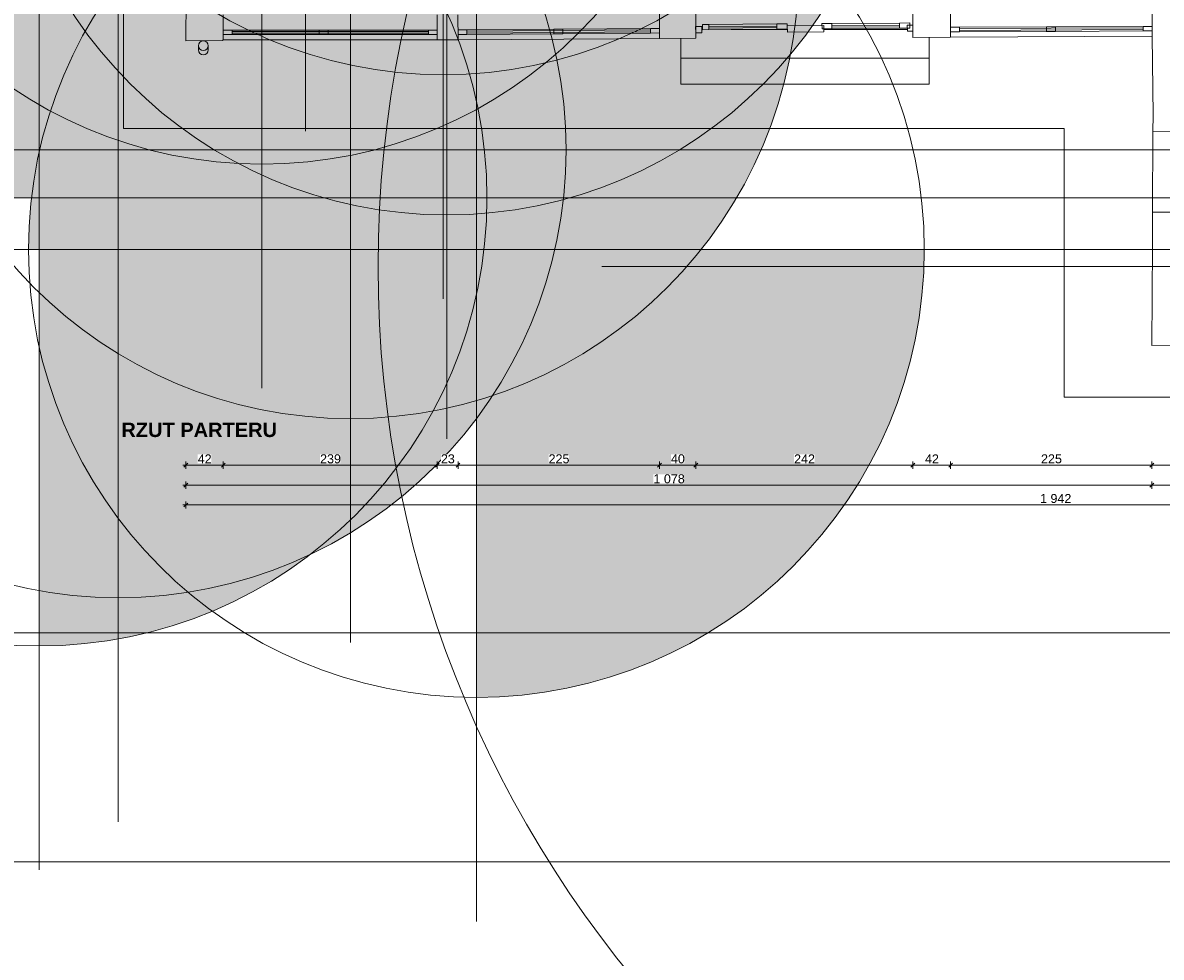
# Model space of a CAD drawing. Header units: millimetres. Extents: x -68772 to 137055, y -73300 to 19650.
# Tile 55 of 125: x 22907 to 35617, y -7708 to 2721. Entities that reach past the tile are written whole.
import ezdxf

# ---------------------------------------------------------------- set-up
doc = ezdxf.new("R2010")
doc.units = ezdxf.units.MM
doc.header["$MEASUREMENT"] = 0
doc.set_wipeout_variables(frame=1)
doc.linetypes.add('Wipeout_Contour', pattern=[1000, 0, -1000])
for name, color, linetype in [('Dimensions', 7, 'Continuous'), ('Doors', 7, 'Continuous'), ('Room Tags', 7, 'Continuous'), ('Spot Elevations', 7, 'Continuous'), ('Stairs', 7, 'Continuous'), ('Windows', 7, 'Continuous')]:
    doc.layers.add(name, color=color, linetype=linetype)
for name, color, linetype, lineweight in [('Dimensions_Nr_pióra__7', 7, 'Continuous', 5), ('Doors_Nr_pióra__7', 7, 'Continuous', 5), ('Floors_Nr_pióra__7', 7, 'Continuous', 5), ('Nowe_0_Nr_pióra__7', 7, 'Continuous', 5), ('Nowe_PROJEKT - FILTROWNIA RZUTY_Nr_pióra__7', 7, 'Continuous', 5), ('Pipes_Nr_pióra__7', 7, 'Continuous', 5), ('Room Tags_Nr_pióra__7', 7, 'Continuous', 5), ('Spot Elevations_Nr_pióra__7', 7, 'Continuous', 5), ('Stairs_Nr_pióra__7', 7, 'Continuous', 5), ('Walls_Nr_pióra__7', 7, 'Continuous', 5), ('Walls_Nr_pióra__93', 7, 'Continuous', 20), ('Windows_Nr_pióra__7', 7, 'Continuous', 5)]:
    doc.layers.add(name, color=color, linetype=linetype, lineweight=lineweight)
doc.styles.add('GENERATED_STYLE_1', font='arial.ttf')
doc.styles.add('GENERATED_STYLE_4', font='arialbd.ttf')
doc.dimstyles.new('GENERATED_STYLE__3', dxfattribs={"dimtxt": 100, "dimasz": 40.305087, "dimexe": 0.18, "dimexo": 0.164042, "dimgap": 0.09, "dimtad": 1, "dimtih": 1, "dimtoh": 1, "dimdec": 0, "dimlfac": 0.1, "dimzin": 0, "dimdsep": 46, "dimtxsty": 'GENERATED_STYLE_1', "dimblk": 'ARROWHEAD_6', "dimblk1": 'ARROWHEAD_6', "dimblk2": 'ARROWHEAD_6', "dimcen": 0.09, "dimse1": 1, "dimse2": 1, "dimclrd": 7, "dimclre": 7, "dimclrt": 7, "dimadec": 1, "dimazin": 0, "dimtfac": 1, "dimtdec": 4, "dimtmove": 0, "dimatfit": 3, "dimfxl": 0, "dimtolj": 1, "dimtzin": 0, "dimarcsym": 0})
doc.dimstyles.new('GENERATED_STYLE__8', dxfattribs={"dimtxt": 100, "dimasz": 40.305087, "dimexe": 0.18, "dimexo": 0.0625, "dimgap": 0.09, "dimtad": 1, "dimtih": 1, "dimtoh": 1, "dimdec": 0, "dimlfac": 0.1, "dimzin": 0, "dimdsep": 46, "dimtxsty": 'GENERATED_STYLE_1', "dimblk": 'ARROWHEAD_6', "dimblk1": 'ARROWHEAD_6', "dimblk2": 'ARROWHEAD_6', "dimcen": 0.09, "dimse1": 1, "dimse2": 1, "dimclrd": 7, "dimclre": 7, "dimclrt": 7, "dimadec": 1, "dimazin": 0, "dimtfac": 1, "dimtdec": 4, "dimtmove": 0, "dimatfit": 3, "dimfxl": 0, "dimtolj": 1, "dimtzin": 0, "dimarcsym": 0})
doc.dimstyles.new('GENERATED_STYLE__9', dxfattribs={"dimtxt": 100, "dimasz": 40.305087, "dimexe": 0.18, "dimexo": 0.0625, "dimgap": 0.09, "dimtad": 1, "dimdec": 0, "dimlfac": 0.1, "dimzin": 0, "dimdsep": 46, "dimtxsty": 'GENERATED_STYLE_1', "dimblk": 'ARROWHEAD_6', "dimblk1": 'ARROWHEAD_6', "dimblk2": 'ARROWHEAD_6', "dimcen": 0.09, "dimse1": 1, "dimse2": 1, "dimclrd": 7, "dimclre": 7, "dimclrt": 7, "dimadec": 1, "dimazin": 0, "dimtfac": 1, "dimtdec": 4, "dimtmove": 0, "dimatfit": 3, "dimfxl": 0, "dimtolj": 1, "dimtzin": 0, "dimarcsym": 0})

# ---------------------------------------------------------------- blocks, each defined once
blk = doc.blocks.new('Окно_2-створчатое_верт - Окно_2-створчатое_верт-8975900-Rzut')
at = {"layer": 'Windows_Nr_pióra__7', "color": 7, "linetype": 'Continuous', "lineweight": 5}
for p, q in [((-1095, 200), (-1195, 200)), ((-1195, 200), (-1195, 150)), ((-1195, 150), (-1095, 150)), ((-1095, 150), (-1095, 200)), ((-1095, 200), (25, 200)), ((1095, 185), (-1095, 185)), ((-1095, 185), (-1095, 165)), ((-1095, 165), (1095, 165)), ((25, 150), (-1095, 150)), ((125, 200), (25, 200)), ((25, 200), (25, 150)), ((25, 150), (125, 150)), ((125, 150), (125, 200)), ((125, 200), (1095, 200)), ((1095, 150), (125, 150)), ((1195, 200), (1095, 200)), ((1095, 200), (1095, 150)), ((1095, 165), (1095, 185)), ((1095, 150), (1195, 150)), ((1195, 150), (1195, 200))]:
    blk.add_line(p, q, dxfattribs=at)
blk = doc.blocks.new('Окно_2-створчатое_верт - Окно_2-створчатое_верт-8937207-Rzut')
at = {"layer": 'Windows_Nr_pióra__7', "color": 7, "linetype": 'Continuous', "lineweight": 5}
for p, q in [((-1025, 200), (-1125, 200)), ((-1125, 150), (-1025, 150)), ((-1025, 150), (-1025, 200)), ((-1025, 200), (-45, 200)), ((1025, 185), (-1025, 185)), ((-1025, 185), (-1025, 165)), ((-1025, 165), (1025, 165)), ((-45, 150), (-1025, 150)), ((55, 200), (-45, 200)), ((-45, 200), (-45, 150)), ((-45, 150), (55, 150)), ((55, 150), (55, 200)), ((55, 200), (1025, 200)), ((1025, 150), (55, 150)), ((1125, 200), (1025, 200)), ((1025, 200), (1025, 150)), ((1025, 165), (1025, 185)), ((1025, 150), (1125, 150))]:
    blk.add_line(p, q, dxfattribs=at)
blk = doc.blocks.new('Двери 1 - Двери 1-8938327-Rzut', base_point=(0, 0))
at = {"layer": 'Doors_Nr_pióra__7', "color": 7, "linetype": 'Continuous', "lineweight": 5}
for p, q in [((18508, 2679), (18440, 2679)), ((18440, 2679), (18441, 2610)), ((18509, 2610), (18508, 2679)), ((18508, 2679), (18518, 2679)), ((18588, 2702), (18518, 2702)), ((18518, 2702), (18518, 2644)), ((18588, 2702), (19348, 2708)), ((18588, 2645), (18588, 2702)), ((19348, 2685), (18588, 2680)), ((18588, 2680), (18588, 2661)), ((19463, 2709), (19348, 2708)), ((19348, 2708), (19348, 2650)), ((19348, 2667), (19348, 2685)), ((19463, 2651), (19463, 2709)), ((19870, 2689), (19463, 2686)), ((19463, 2686), (19464, 2617)), ((19962, 2712), (19850, 2712)), ((19850, 2712), (19851, 2654)), ((19871, 2620), (19870, 2689)), ((19962, 2712), (20715, 2718)), ((19962, 2655), (19962, 2712)), ((20715, 2695), (19962, 2690)), ((19962, 2690), (19962, 2671)), ((19962, 2671), (20716, 2676)), ((20830, 2719), (20715, 2718)), ((20715, 2718), (20716, 2660)), ((20716, 2676), (20715, 2695)), ((20865, 2696), (20803, 2696)), ((20803, 2696), (20804, 2627)), ((20831, 2661), (20830, 2719)), ((20865, 2627), (20865, 2696)), ((18441, 2610), (18509, 2610)), ((18518, 2644), (18588, 2645)), ((18588, 2661), (19348, 2667)), ((19348, 2650), (18588, 2645)), ((19348, 2650), (19463, 2651)), ((19464, 2617), (19871, 2620)), ((19851, 2654), (19962, 2655)), ((20716, 2660), (19962, 2655)), ((20716, 2660), (20831, 2661)), ((20804, 2627), (20865, 2627))]:
    blk.add_line(p, q, dxfattribs=at)
blk = doc.blocks.new('Лестницы 2 - Лестницы 2-8979914-Rzut')
at = {"layer": 'Stairs_Nr_pióra__7', "color": 7, "linetype": 'Continuous', "lineweight": 5}
for p, q in [((18274, 2327), (18274, 2547)), ((18508, 2647), (18518, 2647)), ((18837, 2647), (19463, 2647)), ((19871, 2647), (20803, 2647)), ((21048, 2559), (21048, 2327)), ((18274, 2037), (18274, 2327)), ((18274, 2327), (21048, 2327)), ((21048, 2327), (21048, 2037)), ((21048, 2037), (18274, 2037))]:
    blk.add_line(p, q, dxfattribs=at)
blk = doc.blocks.new('iv_Помещение_Площадь - iv_Помещение_Площадь-55347-Rzut')
at = {"layer": 'Room Tags_Nr_pióra__7', "color": 7, "linetype": 'Continuous', "lineweight": 5}
blk.add_line((-200, 0), (200, 0), dxfattribs=at)
blk.add_circle((0, 0), 250, dxfattribs=at)
blk = doc.blocks.new('Spot Elevations - Высотная отметка - Закрашенное значение-23738-Rzut_E08', base_point=(-269.5, 0))
at = {"layer": 'Spot Elevations_Nr_pióra__7', "color": 7, "linetype": 'Continuous', "lineweight": 5}
blk.add_line((5.5, -150), (5.5, 150), dxfattribs=at)
blk = doc.blocks.new('Spot Elevations - Высотная отметка - Закрашенное значение-23738-Rzut', base_point=(-269.5, 0))
at = {"layer": 'Spot Elevations_Nr_pióra__7', "linetype": 'Continuous', "lineweight": 5}
for points in [[(-269.5, 0), (-269.5, 100, 0.414214), (-369.5, 0)], [(-269.5, 0), (-269.5, -100, 0.414214), (-169.5, 0)]]:
    blk.add_hatch(color=7, dxfattribs=at).paths.add_polyline_path(points)
at = {"layer": 'Spot Elevations_Nr_pióra__7', "color": 7, "linetype": 'Continuous', "lineweight": 5}
for p, q in [((-269.5, -150), (-269.5, 150)), ((-419.5, 0), (430.5, 0))]:
    blk.add_line(p, q, dxfattribs=at)
blk.add_circle((-269.5, 0), 100, dxfattribs=at)
blk = doc.blocks.new('*D793')
at = {"layer": 'Dimensions_Nr_pióra__7', "color": 7, "linetype": 'Continuous', "lineweight": 5}
for p, q in [((24695, -2217), (24727, -2217)), ((24748, -2195), (24706, -2238)), ((24727, -2256), (24727, -2177)), ((24727, -2217), (25145, -2217)), ((25166, -2195), (25124, -2238)), ((25145, -2256), (25145, -2177))]:
    blk.add_line(p, q, dxfattribs=at)
at = {"color": 254, "linetype": 'Wipeout_Contour', "lineweight": 0, "ltscale": 100112.75368}
blk.add_wipeout([(24860, -2197), (25012, -2197), (25012, -2097), (24860, -2097)], dxfattribs=at).dxf.layer = 'Dimensions'
at = {"layer": 'Dimensions_Nr_pióra__7', "color": 7, "lineweight": 5, "insert": (24860, -2197), "char_height": 100, "attachment_point": 7, "style": 'GENERATED_STYLE_1'}
blk.add_mtext('\\A1;42', dxfattribs=at)
blk = doc.blocks.new('ARROWHEAD_6')
at = {"color": 0, "linetype": 'Continuous', "lineweight": 0}
for p, q in [((0, 0), (-1, 0)), ((-0.5, -0.5), (0.5, 0.5))]:
    blk.add_line(p, q, dxfattribs=at)
blk = doc.blocks.new('*D794')
at = {"layer": 'Dimensions_Nr_pióra__7', "color": 7, "linetype": 'Continuous', "lineweight": 5}
for p, q in [((25166, -2195), (25124, -2238)), ((25145, -2256), (25145, -2177)), ((25145, -2217), (27535, -2217)), ((27556, -2195), (27514, -2238)), ((27535, -2256), (27535, -2177))]:
    blk.add_line(p, q, dxfattribs=at)
at = {"color": 254, "linetype": 'Wipeout_Contour', "lineweight": 0, "ltscale": 105709.121502}
blk.add_wipeout([(26226, -2197), (26454, -2197), (26454, -2097), (26226, -2097)], dxfattribs=at).dxf.layer = 'Dimensions'
at = {"layer": 'Dimensions_Nr_pióra__7', "color": 7, "lineweight": 5, "insert": (26226, -2197), "char_height": 100, "attachment_point": 7, "style": 'GENERATED_STYLE_1'}
blk.add_mtext('\\A1;239', dxfattribs=at)
blk = doc.blocks.new('*D795')
at = {"layer": 'Dimensions_Nr_pióra__7', "color": 7, "linetype": 'Continuous', "lineweight": 5}
for p, q in [((27556, -2195), (27514, -2238)), ((27535, -2256), (27535, -2177)), ((27535, -2217), (27766, -2217)), ((27787, -2195), (27745, -2238)), ((27766, -2256), (27766, -2177))]:
    blk.add_line(p, q, dxfattribs=at)
at = {"color": 254, "linetype": 'Wipeout_Contour', "lineweight": 0, "ltscale": 110935.148544}
blk.add_wipeout([(27575, -2197), (27726, -2197), (27726, -2097), (27575, -2097)], dxfattribs=at).dxf.layer = 'Dimensions'
at = {"layer": 'Dimensions_Nr_pióra__7', "color": 7, "lineweight": 5, "insert": (27575, -2197), "char_height": 100, "attachment_point": 7, "style": 'GENERATED_STYLE_1'}
blk.add_mtext('\\A1;23', dxfattribs=at)
blk = doc.blocks.new('*D796')
at = {"layer": 'Dimensions_Nr_pióra__7', "color": 7, "linetype": 'Continuous', "lineweight": 5}
for p, q in [((27787, -2195), (27745, -2238)), ((27766, -2256), (27766, -2177)), ((27766, -2217), (30016, -2217)), ((30037, -2195), (29995, -2238)), ((30016, -2256), (30016, -2177))]:
    blk.add_line(p, q, dxfattribs=at)
at = {"color": 254, "linetype": 'Wipeout_Contour', "lineweight": 0, "ltscale": 115883.34099}
blk.add_wipeout([(28777, -2197), (29005, -2197), (29005, -2097), (28777, -2097)], dxfattribs=at).dxf.layer = 'Dimensions'
at = {"layer": 'Dimensions_Nr_pióra__7', "color": 7, "lineweight": 5, "insert": (28777, -2197), "char_height": 100, "attachment_point": 7, "style": 'GENERATED_STYLE_1'}
blk.add_mtext('\\A1;225', dxfattribs=at)
blk = doc.blocks.new('*D797')
at = {"layer": 'Dimensions_Nr_pióra__7', "color": 7, "linetype": 'Continuous', "lineweight": 5}
for p, q in [((30037, -2195), (29995, -2238)), ((30016, -2256), (30016, -2177)), ((30016, -2217), (30421, -2217)), ((30442, -2195), (30400, -2238)), ((30421, -2256), (30421, -2177))]:
    blk.add_line(p, q, dxfattribs=at)
at = {"color": 254, "linetype": 'Wipeout_Contour', "lineweight": 0, "ltscale": 121178.76597}
blk.add_wipeout([(30143, -2197), (30294, -2197), (30294, -2097), (30143, -2097)], dxfattribs=at).dxf.layer = 'Dimensions'
at = {"layer": 'Dimensions_Nr_pióra__7', "color": 7, "lineweight": 5, "insert": (30143, -2197), "char_height": 100, "attachment_point": 7, "style": 'GENERATED_STYLE_1'}
blk.add_mtext('\\A1;40', dxfattribs=at)
blk = doc.blocks.new('*D798')
at = {"layer": 'Dimensions_Nr_pióra__7', "color": 7, "linetype": 'Continuous', "lineweight": 5}
for p, q in [((30442, -2195), (30400, -2238)), ((30421, -2256), (30421, -2177)), ((30421, -2217), (32844, -2217)), ((32865, -2195), (32823, -2238)), ((32844, -2256), (32844, -2177))]:
    blk.add_line(p, q, dxfattribs=at)
at = {"color": 254, "linetype": 'Wipeout_Contour', "lineweight": 0, "ltscale": 126820.396}
blk.add_wipeout([(31518, -2197), (31746, -2197), (31746, -2097), (31518, -2097)], dxfattribs=at).dxf.layer = 'Dimensions'
at = {"layer": 'Dimensions_Nr_pióra__7', "color": 7, "lineweight": 5, "insert": (31518, -2197), "char_height": 100, "attachment_point": 7, "style": 'GENERATED_STYLE_1'}
blk.add_mtext('\\A1;242', dxfattribs=at)
blk = doc.blocks.new('*D799')
at = {"layer": 'Dimensions_Nr_pióra__7', "color": 7, "linetype": 'Continuous', "lineweight": 5}
for p, q in [((32865, -2195), (32823, -2238)), ((32844, -2256), (32844, -2177)), ((32844, -2217), (33266, -2217)), ((33287, -2195), (33245, -2238)), ((33266, -2256), (33266, -2177))]:
    blk.add_line(p, q, dxfattribs=at)
at = {"color": 254, "linetype": 'Wipeout_Contour', "lineweight": 0, "ltscale": 132497.97054}
blk.add_wipeout([(32979, -2197), (33131, -2197), (33131, -2097), (32979, -2097)], dxfattribs=at).dxf.layer = 'Dimensions'
at = {"layer": 'Dimensions_Nr_pióra__7', "color": 7, "lineweight": 5, "insert": (32979, -2197), "char_height": 100, "attachment_point": 7, "style": 'GENERATED_STYLE_1'}
blk.add_mtext('\\A1;42', dxfattribs=at)
blk = doc.blocks.new('*D800')
at = {"layer": 'Dimensions_Nr_pióra__7', "color": 7, "linetype": 'Continuous', "lineweight": 5}
for p, q in [((33287, -2195), (33245, -2238)), ((33266, -2256), (33266, -2177)), ((33266, -2217), (35512, -2217)), ((35533, -2195), (35490, -2238)), ((35512, -2256), (35512, -2177))]:
    blk.add_line(p, q, dxfattribs=at)
at = {"color": 254, "linetype": 'Wipeout_Contour', "lineweight": 0, "ltscale": 137822.753625}
blk.add_wipeout([(34275, -2197), (34503, -2197), (34503, -2097), (34275, -2097)], dxfattribs=at).dxf.layer = 'Dimensions'
at = {"layer": 'Dimensions_Nr_pióra__7', "color": 7, "lineweight": 5, "insert": (34275, -2197), "char_height": 100, "attachment_point": 7, "style": 'GENERATED_STYLE_1'}
blk.add_mtext('\\A1;225', dxfattribs=at)
blk = doc.blocks.new('*D801')
at = {"layer": 'Dimensions_Nr_pióra__7', "color": 7, "linetype": 'Continuous', "lineweight": 5}
for p, q in [((35533, -2195), (35490, -2238)), ((35512, -2256), (35512, -2177)), ((35512, -2217), (36686, -2217)), ((36707, -2195), (36665, -2238)), ((36686, -2256), (36686, -2177))]:
    blk.add_line(p, q, dxfattribs=at)
at = {"color": 254, "linetype": 'Wipeout_Contour', "lineweight": 0, "ltscale": 144650.641379}
blk.add_wipeout([(35990, -2197), (36208, -2197), (36208, -2097), (35990, -2097)], dxfattribs=at).dxf.layer = 'Dimensions'
at = {"layer": 'Dimensions_Nr_pióra__7', "color": 7, "lineweight": 5, "insert": (35990, -2197), "char_height": 100, "attachment_point": 7, "style": 'GENERATED_STYLE_1'}
blk.add_mtext('\\A1;117', dxfattribs=at)
blk = doc.blocks.new('*D809')
at = {"layer": 'Dimensions_Nr_pióra__7', "color": 7, "linetype": 'Continuous', "lineweight": 5}
for p, q in [((24727, -2480), (24727, -2400)), ((35512, -2480), (35512, -2400)), ((24695, -2440), (24727, -2440)), ((24748, -2419), (24706, -2461)), ((24727, -2440), (35512, -2440)), ((35533, -2419), (35490, -2461))]:
    blk.add_line(p, q, dxfattribs=at)
at = {"color": 254, "linetype": 'Wipeout_Contour', "lineweight": 0, "ltscale": 120849.424974}
blk.add_wipeout([(29948, -2420), (30290, -2420), (30290, -2320), (29948, -2320)], dxfattribs=at).dxf.layer = 'Dimensions'
at = {"layer": 'Dimensions_Nr_pióra__7', "color": 7, "lineweight": 5, "insert": (29948, -2420), "char_height": 100, "attachment_point": 7, "style": 'GENERATED_STYLE_1'}
blk.add_mtext('\\A1;1\\~078', dxfattribs=at)
blk = doc.blocks.new('*D810')
at = {"layer": 'Dimensions_Nr_pióra__7', "color": 7, "linetype": 'Continuous', "lineweight": 5}
for p, q in [((35512, -2480), (35512, -2400)), ((44143, -2480), (44143, -2400)), ((35533, -2419), (35490, -2461)), ((35512, -2440), (44143, -2440)), ((44121, -2461), (44164, -2419)), ((44143, -2440), (44174, -2440))]:
    blk.add_line(p, q, dxfattribs=at)
at = {"color": 254, "linetype": 'Wipeout_Contour', "lineweight": 0, "ltscale": 159590.039735}
blk.add_wipeout([(39713, -2420), (39941, -2420), (39941, -2320), (39713, -2320)], dxfattribs=at).dxf.layer = 'Dimensions'
at = {"layer": 'Dimensions_Nr_pióra__7', "color": 7, "lineweight": 5, "insert": (39713, -2420), "char_height": 100, "attachment_point": 7, "style": 'GENERATED_STYLE_1'}
blk.add_mtext('\\A1;863', dxfattribs=at)
blk = doc.blocks.new('*D811')
at = {"layer": 'Dimensions_Nr_pióra__7', "color": 7, "linetype": 'Continuous', "lineweight": 5}
for p, q in [((24695, -2660), (24727, -2660)), ((24748, -2639), (24706, -2682)), ((24727, -2700), (24727, -2621)), ((24727, -2660), (44143, -2660)), ((44121, -2682), (44164, -2639)), ((44143, -2700), (44143, -2621)), ((44143, -2660), (44174, -2660))]:
    blk.add_line(p, q, dxfattribs=at)
at = {"color": 254, "linetype": 'Wipeout_Contour', "lineweight": 0, "ltscale": 138128.262598}
blk.add_wipeout([(34264, -2640), (34606, -2640), (34606, -2540), (34264, -2540)], dxfattribs=at).dxf.layer = 'Dimensions'
at = {"layer": 'Dimensions_Nr_pióra__7', "color": 7, "lineweight": 5, "insert": (34264, -2640), "char_height": 100, "attachment_point": 7, "style": 'GENERATED_STYLE_1'}
blk.add_mtext('\\A1;1\\~942', dxfattribs=at)
blk = doc.blocks.new('*D812')
at = {"layer": 'Dimensions_Nr_pióra__7', "color": 7, "linetype": 'Continuous', "lineweight": 5}
for p, q in [((22395, 628), (22438, 585)), ((22417, -880), (22417, 607)), ((22456, -880), (22377, -880)), ((22395, -859), (22438, -901)), ((22417, -912), (22417, -880))]:
    blk.add_line(p, q, dxfattribs=at)
at = {"color": 254, "linetype": 'Wipeout_Contour', "lineweight": 0, "ltscale": 89389.129618}
blk.add_wipeout([(22397, -250), (22397, -23), (22297, -23), (22297, -250)], dxfattribs=at).dxf.layer = 'Dimensions'
at = {"layer": 'Dimensions_Nr_pióra__7', "color": 7, "lineweight": 5, "insert": (22397, -250), "char_height": 100, "attachment_point": 7, "rotation": 90, "style": 'GENERATED_STYLE_1'}
blk.add_mtext('\\A1;149', dxfattribs=at)
blk = doc.blocks.new('*D813')
at = {"layer": 'Dimensions_Nr_pióra__7', "color": 7, "linetype": 'Continuous', "lineweight": 5}
for p, q in [((22395, 1528), (22438, 1485)), ((22456, 1507), (22377, 1507)), ((22417, 607), (22417, 1507)), ((22456, 607), (22377, 607)), ((22395, 628), (22438, 585)), ((22417, -880), (22417, 607))]:
    blk.add_line(p, q, dxfattribs=at)
at = {"color": 254, "linetype": 'Wipeout_Contour', "lineweight": 0, "ltscale": 89486.659825}
blk.add_wipeout([(22397, 981), (22397, 1132), (22297, 1132), (22297, 981)], dxfattribs=at).dxf.layer = 'Dimensions'
at = {"layer": 'Dimensions_Nr_pióra__7', "color": 7, "lineweight": 5, "insert": (22397, 981), "char_height": 100, "attachment_point": 7, "rotation": 90, "style": 'GENERATED_STYLE_1'}
blk.add_mtext('\\A1;90', dxfattribs=at)
blk = doc.blocks.new('*D814')
at = {"layer": 'Dimensions_Nr_pióra__7', "color": 7, "linetype": 'Continuous', "lineweight": 5}
for p, q in [((22456, 2521), (22377, 2521)), ((22395, 2542), (22438, 2499)), ((22417, 1507), (22417, 2521)), ((22395, 1528), (22438, 1485)), ((22456, 1507), (22377, 1507))]:
    blk.add_line(p, q, dxfattribs=at)
at = {"color": 254, "linetype": 'Wipeout_Contour', "lineweight": 0, "ltscale": 89749.595744}
blk.add_wipeout([(22397, 1900), (22397, 2127), (22297, 2127), (22297, 1900)], dxfattribs=at).dxf.layer = 'Dimensions'
at = {"layer": 'Dimensions_Nr_pióra__7', "color": 7, "lineweight": 5, "insert": (22397, 1900), "char_height": 100, "attachment_point": 7, "rotation": 90, "style": 'GENERATED_STYLE_1'}
blk.add_mtext('\\A1;101', dxfattribs=at)
blk = doc.blocks.new('*D815')
at = {"layer": 'Dimensions_Nr_pióra__7', "color": 7, "linetype": 'Continuous', "lineweight": 5}
for p, q in [((22456, 5779), (22377, 5779)), ((22395, 5800), (22438, 5757)), ((22417, 2521), (22417, 5779)), ((22456, 2521), (22377, 2521)), ((22395, 2542), (22438, 2499))]:
    blk.add_line(p, q, dxfattribs=at)
at = {"color": 254, "linetype": 'Wipeout_Contour', "lineweight": 0, "ltscale": 90915.451044}
blk.add_wipeout([(22397, 4036), (22397, 4263), (22297, 4263), (22297, 4036)], dxfattribs=at).dxf.layer = 'Dimensions'
at = {"layer": 'Dimensions_Nr_pióra__7', "color": 7, "lineweight": 5, "insert": (22397, 4036), "char_height": 100, "attachment_point": 7, "rotation": 90, "style": 'GENERATED_STYLE_1'}
blk.add_mtext('\\A1;326', dxfattribs=at)
blk = doc.blocks.new('*D819')
at = {"layer": 'Dimensions_Nr_pióra__7', "color": 7, "linetype": 'Continuous', "lineweight": 5}
for p, q in [((22177, 2542), (22220, 2499)), ((22199, -880), (22199, 2521)), ((22238, -880), (22159, -880)), ((22177, -859), (22220, -901)), ((22199, -912), (22199, -880))]:
    blk.add_line(p, q, dxfattribs=at)
at = {"color": 254, "linetype": 'Wipeout_Contour', "lineweight": 0, "ltscale": 88576.610199}
blk.add_wipeout([(22179, 707), (22179, 934), (22079, 934), (22079, 707)], dxfattribs=at).dxf.layer = 'Dimensions'
at = {"layer": 'Dimensions_Nr_pióra__7', "color": 7, "lineweight": 5, "insert": (22179, 707), "char_height": 100, "attachment_point": 7, "rotation": 90, "style": 'GENERATED_STYLE_1'}
blk.add_mtext('\\A1;340', dxfattribs=at)
blk = doc.blocks.new('*D820')
at = {"layer": 'Dimensions_Nr_pióra__7', "color": 7, "linetype": 'Continuous', "lineweight": 5}
for p, q in [((22238, 5779), (22159, 5779)), ((22177, 5800), (22220, 5757)), ((22199, 2521), (22199, 5779)), ((22238, 2521), (22159, 2521)), ((22177, 2542), (22220, 2499)), ((22199, -880), (22199, 2521))]:
    blk.add_line(p, q, dxfattribs=at)
at = {"color": 254, "linetype": 'Wipeout_Contour', "lineweight": 0, "ltscale": 90058.578984}
blk.add_wipeout([(22179, 4036), (22179, 4263), (22079, 4263), (22079, 4036)], dxfattribs=at).dxf.layer = 'Dimensions'
at = {"layer": 'Dimensions_Nr_pióra__7', "color": 7, "lineweight": 5, "insert": (22179, 4036), "char_height": 100, "attachment_point": 7, "rotation": 90, "style": 'GENERATED_STYLE_1'}
blk.add_mtext('\\A1;326', dxfattribs=at)

msp = doc.modelspace()

# ---------------------------------------------------------------- linework, layer by layer
at = {"layer": 'Floors_Nr_pióra__7', "color": 7, "linetype": 'Continuous', "lineweight": 5}
for p, q in [((24033.1, 1541.7), (24033.1, 5206.4)), ((34533.1, 1541.7), (24033.1, 1541.7)), ((34533.1, -1458.3), (34533.1, 1541.7)), ((39616.6, -1458.3), (34533.1, -1458.3))]:
    msp.add_line(p, q, dxfattribs=at)
at = {"layer": 'Nowe_0_Nr_pióra__7', "color": 7, "linetype": 'Continuous', "lineweight": 5}
for p, q in [((52475.9, -4088.3), (21487.4, -4088.3)), ((46190, -6642.9), (22694.1, -6642.9))]:
    msp.add_line(p, q, dxfattribs=at)
at = {"layer": 'Pipes_Nr_pióra__7', "color": 7, "linetype": 'Continuous', "lineweight": 5}
for p, q in [((24868.5, 2465), (24868.5, 2418.2)), ((24978.5, 2418.2), (24978.5, 2465))]:
    msp.add_line(p, q, dxfattribs=at)
for centre, major_axis, start_param, end_param in [((24923.5, 2465), (-55, 0), 4.712389, 6.2831853), ((24923.5, 2465), (55, 0), 3.1415927, 4.712389), ((24923.5, 2418.2), (55, 0), 3.1415927, 4.712389), ((24923.5, 2465), (55, 0), 0, 1.5707963), ((24923.5, 2465), (55, 0), 4.712389, 6.2831853), ((24923.5, 2418.2), (55, 0), 4.712389, 6.2831853)]:
    msp.add_ellipse(centre, major_axis=major_axis, ratio=0.9998784, start_param=start_param, end_param=end_param, dxfattribs=at)
at = {"layer": 'Walls_Nr_pióra__7', "color": 7, "linetype": 'Continuous', "lineweight": 5}
for p, q in [((29537.7, 2543.5), (27766.2, 2530.7)), ((30016.1, 2545.6), (29537.7, 2543.5)), ((35515.9, 2570.2), (33265.9, 2560.2)), ((27534.9, 2530.2), (25144.9, 2530.2)), ((35521.2, 606.5), (35524.8, 1506.5))]:
    msp.add_line(p, q, dxfattribs=at)
at = {"layer": 'Walls_Nr_pióra__93', "color": 7, "linetype": 'Continuous', "lineweight": 20}
for p, q in [((24741.5, 5249.7), (24726.9, 2520.7)), ((25144.9, 2590.2), (25144.9, 2810.2)), ((27534.9, 2810.2), (27534.9, 2590.2)), ((27766.2, 2530.7), (27764.2, 2810.7)), ((30014.1, 2825.6), (30016.1, 2545.6)), ((30420.9, 2547.4), (30420.9, 2827.4)), ((32843.7, 2838.3), (32843.7, 2558.3)), ((33265.9, 2560.2), (33264.7, 2840.2)), ((35514.6, 2850.2), (35515.9, 2570.2)), ((25144.9, 2530.2), (25144.9, 2590.2)), ((27534.9, 2590.2), (27534.9, 2530.2)), ((30016.1, 2545.6), (30420.9, 2547.4)), ((32843.7, 2558.3), (33265.9, 2560.2)), ((35515.9, 2570.2), (35516.1, 2570.2)), ((35516.1, 2570.2), (35525.5, 1690.4)), ((24726.9, 2520.7), (25141.9, 2523)), ((25141.9, 2523), (25142, 2530.2)), ((25142, 2530.2), (25144.9, 2530.2)), ((27534.9, 2530.2), (27697.1, 2530.2)), ((27697.1, 2530.2), (27766.2, 2530.7)), ((35525.5, 1690.4), (35524.8, 1506.5)), ((35524.8, 1506.5), (35755.6, 1505.6)), ((35521.2, 606.5), (35519.7, 234.1)), ((35755.6, 605.6), (35521.2, 606.5)), ((35519.7, 234.1), (35511.5, -879.8)), ((35511.5, -879.8), (36686.2, -875.3))]:
    msp.add_line(p, q, dxfattribs=at)

# ---------------------------------------------------------------- block references
at = {"layer": 'Doors', "color": 7, "linetype": 'Continuous', "lineweight": 5, "zscale": 1000}
msp.add_blockref('Двери 1 - Двери 1-8938327-Rzut', (11979, 0), dxfattribs=at)
at = {"layer": 'Room Tags', "color": 7, "linetype": 'Continuous', "lineweight": 5, "xscale": 49.99999999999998, "yscale": 49.99999999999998, "zscale": 1000}
msp.add_blockref('iv_Помещение_Площадь - iv_Помещение_Площадь-55347-Rzut', (39373.4, 0), dxfattribs=at)
at = {"layer": 'Spot Elevations', "color": 7, "linetype": 'Continuous', "lineweight": 5, "xscale": 49.99999999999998, "yscale": 49.99999999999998, "zscale": 1000}
for name, p in [('Spot Elevations - Высотная отметка - Закрашенное значение-23738-Rzut_E08', (12313.4, 9011.2)), ('Spot Elevations - Высотная отметка - Закрашенное значение-23738-Rzut', (27601.2, 7140.8)), ('Spot Elevations - Высотная отметка - Закрашенное значение-23738-Rzut', (25577, 6143.4)), ('Spot Elevations - Высотная отметка - Закрашенное значение-23738-Rzut', (27641.6, 5575.9)), ('Spot Elevations - Высотная отметка - Закрашенное значение-23738-Rzut', (26566.5, 3302.8)), ('Spot Elevations - Высотная отметка - Закрашенное значение-23738-Rzut', (23971.8, 1303.5)), ('Spot Elevations - Высотная отметка - Закрашенное значение-23738-Rzut', (23089.3, 766.1)), ('Spot Elevations - Высотная отметка - Закрашенное значение-23738-Rzut', (27971.4, 191.1))]:
    msp.add_blockref(name, p, dxfattribs=at)
at = {"layer": 'Stairs', "color": 7, "linetype": 'Continuous', "lineweight": 5, "zscale": 1000}
msp.add_blockref('Лестницы 2 - Лестницы 2-8979914-Rzut', (11979, 0), dxfattribs=at)
at = {"layer": 'Windows', "color": 7, "linetype": 'Continuous', "lineweight": 5, "zscale": 1000}
for name, p, rotation in [('Окно_2-створчатое_верт - Окно_2-створчатое_верт-8937207-Rzut', (34389.7, 2825.2), 180.2565412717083), ('Окно_2-створчатое_верт - Окно_2-створчатое_верт-8975900-Rzut', (26339.9, 2790.2), 180), ('Окно_2-створчатое_верт - Окно_2-створчатое_верт-8937207-Rzut', (28889.3, 2798.8), 180.4135998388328)]:
    msp.add_blockref(name, p, dxfattribs=dict(at, rotation=rotation))

# ---------------------------------------------------------------- next in the draw order: dimensions: what is measured, and where the dimension line sits
at = {"layer": 'Dimensions', "color": 7, "linetype": 'Continuous', "lineweight": 5}
dim = msp.add_linear_dim(base=(25144.9, -2216.6), p1=(24726.9, 2520.7), p2=(25144.9, 2530.2), dimstyle='GENERATED_STYLE__3', dxfattribs=at)
dim.commit()
dim.dimension.update_dxf_attribs({"geometry": '*D793', "text_midpoint": (24936.3, -2146.6), "dimtype": 160})

# ---------------------------------------------------------------- next in the draw order: dimensions: what is measured, and where the dimension line sits
dim = msp.add_linear_dim(base=(27534.9, -2216.6), p1=(25144.9, 2530.2), p2=(27534.9, 2530.2), dimstyle='GENERATED_STYLE__3', dxfattribs=at)
dim.commit()
dim.dimension.update_dxf_attribs({"geometry": '*D794', "text_midpoint": (26340.4, -2146.6), "dimtype": 160})

# ---------------------------------------------------------------- next in the draw order: dimensions: what is measured, and where the dimension line sits
dim = msp.add_linear_dim(base=(27766.2, -2216.6), p1=(27534.9, 2530.2), p2=(27766.2, 2530.7), dimstyle='GENERATED_STYLE__3', dxfattribs=at)
dim.commit()
dim.dimension.update_dxf_attribs({"geometry": '*D795', "text_midpoint": (27650.9, -2146.6), "dimtype": 160})

# ---------------------------------------------------------------- next in the draw order: dimensions: what is measured, and where the dimension line sits
dim = msp.add_linear_dim(base=(30016.1, -2216.6), p1=(27766.2, 2530.7), p2=(30016.1, 2545.6), dimstyle='GENERATED_STYLE__3', dxfattribs=at)
dim.commit()
dim.dimension.update_dxf_attribs({"geometry": '*D796', "text_midpoint": (28891.7, -2146.6), "dimtype": 160})

# ---------------------------------------------------------------- next in the draw order: dimensions: what is measured, and where the dimension line sits
dim = msp.add_linear_dim(base=(30420.9, -2216.6), p1=(30016.1, 2545.6), p2=(30420.9, 2547.4), dimstyle='GENERATED_STYLE__3', dxfattribs=at)
dim.commit()
dim.dimension.update_dxf_attribs({"geometry": '*D797', "text_midpoint": (30218.8, -2146.6), "dimtype": 160})

# ---------------------------------------------------------------- next in the draw order: dimensions: what is measured, and where the dimension line sits
dim = msp.add_linear_dim(base=(32843.7, -2216.6), p1=(30420.9, 2547.4), p2=(32843.7, 2558.3), dimstyle='GENERATED_STYLE__3', dxfattribs=at)
dim.commit()
dim.dimension.update_dxf_attribs({"geometry": '*D798', "text_midpoint": (31632.8, -2146.6), "dimtype": 160})

# ---------------------------------------------------------------- next in the draw order: dimensions: what is measured, and where the dimension line sits
dim = msp.add_linear_dim(base=(33265.9, -2216.6), p1=(32843.7, 2558.3), p2=(33265.9, 2560.2), dimstyle='GENERATED_STYLE__3', dxfattribs=at)
dim.commit()
dim.dimension.update_dxf_attribs({"geometry": '*D799', "text_midpoint": (33055.2, -2146.6), "dimtype": 160})

# ---------------------------------------------------------------- next in the draw order: dimensions: what is measured, and where the dimension line sits
dim = msp.add_linear_dim(base=(35511.5, -2216.6), p1=(33265.9, 2560.2), p2=(35511.5, -879.8), dimstyle='GENERATED_STYLE__3', dxfattribs=at)
dim.commit()
dim.dimension.update_dxf_attribs({"geometry": '*D800', "text_midpoint": (34389.2, -2146.6), "dimtype": 160})

# ---------------------------------------------------------------- next in the draw order: dimensions: what is measured, and where the dimension line sits
dim = msp.add_linear_dim(base=(36686.2, -2216.6), p1=(35511.5, -879.8), p2=(36686.2, -875.3), dimstyle='GENERATED_STYLE__3', dxfattribs=at)
dim.commit()
dim.dimension.update_dxf_attribs({"geometry": '*D801', "text_midpoint": (36104.4, -2146.6), "dimtype": 160})

# ---------------------------------------------------------------- next in the draw order: dimensions: what is measured, and where the dimension line sits
dim = msp.add_linear_dim(base=(35511.5, -2439.9), p1=(24726.9, -2216.6), p2=(35511.5, -879.8), dimstyle='GENERATED_STYLE__8', dxfattribs=at)
dim.commit()
dim.dimension.update_dxf_attribs({"geometry": '*D809', "text_midpoint": (30120, -2369.9), "dimtype": 160})

# ---------------------------------------------------------------- next in the draw order: texts
at = {"layer": 'Nowe_PROJEKT - FILTROWNIA RZUTY_Nr_pióra__7', "color": 7, "linetype": 'Continuous', "lineweight": 5, "insert": (24007.5, -1823.6), "char_height": 160, "attachment_point": 4, "style": 'GENERATED_STYLE_4'}
msp.add_mtext('\\A1;RZUT PARTERU', dxfattribs=at)

# ---------------------------------------------------------------- next in the draw order: dimensions: what is measured, and where the dimension line sits
at = {"layer": 'Dimensions', "color": 7, "linetype": 'Continuous', "lineweight": 5}
dim = msp.add_linear_dim(base=(44142.5, -2439.9), p1=(35511.5, -879.8), p2=(44142.5, -881.7), dimstyle='GENERATED_STYLE__8', dxfattribs=at)
dim.commit()
dim.dimension.update_dxf_attribs({"geometry": '*D810', "text_midpoint": (39827.6, -2369.9), "dimtype": 160})

# ---------------------------------------------------------------- next in the draw order: dimensions: what is measured, and where the dimension line sits
dim = msp.add_linear_dim(base=(22416.6, 606.5), p1=(35511.5, -879.8), p2=(35521.2, 606.5), angle=90, dimstyle='GENERATED_STYLE__9', dxfattribs=at)
dim.commit()
dim.dimension.update_dxf_attribs({"geometry": '*D812', "text_midpoint": (22346.6, -136.1), "dimtype": 160, "text_rotation": 90})
dim = msp.add_linear_dim(base=(44142.5, -2660.4), p1=(24726.9, -2439.9), p2=(44142.5, -2439.9), dimstyle='GENERATED_STYLE__8', dxfattribs=at)
dim.commit()
dim.dimension.update_dxf_attribs({"geometry": '*D811', "text_midpoint": (34435.5, -2590.4), "dimtype": 160})

# ---------------------------------------------------------------- next in the draw order: dimensions: what is measured, and where the dimension line sits
dim = msp.add_linear_dim(base=(22416.6, 1506.5), p1=(35521.2, 606.5), p2=(35524.8, 1506.5), angle=90, dimstyle='GENERATED_STYLE__9', dxfattribs=at)
dim.commit()
dim.dimension.update_dxf_attribs({"geometry": '*D813', "text_midpoint": (22346.6, 1056.9), "dimtype": 160, "text_rotation": 90})

# ---------------------------------------------------------------- next in the draw order: dimensions: what is measured, and where the dimension line sits
dim = msp.add_linear_dim(base=(22416.6, 2520.7), p1=(35524.8, 1506.5), p2=(24726.9, 2520.7), angle=90, dimstyle='GENERATED_STYLE__9', dxfattribs=at)
dim.commit()
dim.dimension.update_dxf_attribs({"geometry": '*D814', "text_midpoint": (22346.6, 2014.1), "dimtype": 160, "text_rotation": 90})

# ---------------------------------------------------------------- next in the draw order: dimensions: what is measured, and where the dimension line sits
dim = msp.add_linear_dim(base=(22416.6, 5778.5), p1=(24726.9, 2520.7), p2=(23226.2, 5778.5), angle=90, dimstyle='GENERATED_STYLE__9', dxfattribs=at)
dim.commit()
dim.dimension.update_dxf_attribs({"geometry": '*D815', "text_midpoint": (22346.6, 4150.1), "dimtype": 160, "text_rotation": 90})

# ---------------------------------------------------------------- next in the draw order: dimensions: what is measured, and where the dimension line sits
dim = msp.add_linear_dim(base=(22198.7, 2520.7), p1=(22889.3, -879.8), p2=(24726.9, 2520.7), angle=90, dimstyle='GENERATED_STYLE__9', dxfattribs=at)
dim.commit()
dim.dimension.update_dxf_attribs({"geometry": '*D819', "text_midpoint": (22128.7, 821), "dimtype": 160, "text_rotation": 90})

# ---------------------------------------------------------------- next in the draw order: dimensions: what is measured, and where the dimension line sits
dim = msp.add_linear_dim(base=(22198.7, 5778.5), p1=(24726.9, 2520.7), p2=(23226.2, 5778.5), angle=90, dimstyle='GENERATED_STYLE__9', dxfattribs=at)
dim.commit()
dim.dimension.update_dxf_attribs({"geometry": '*D820', "text_midpoint": (22128.7, 4150.1), "dimtype": 160, "text_rotation": 90})

doc.saveas('drawing.dxf')
